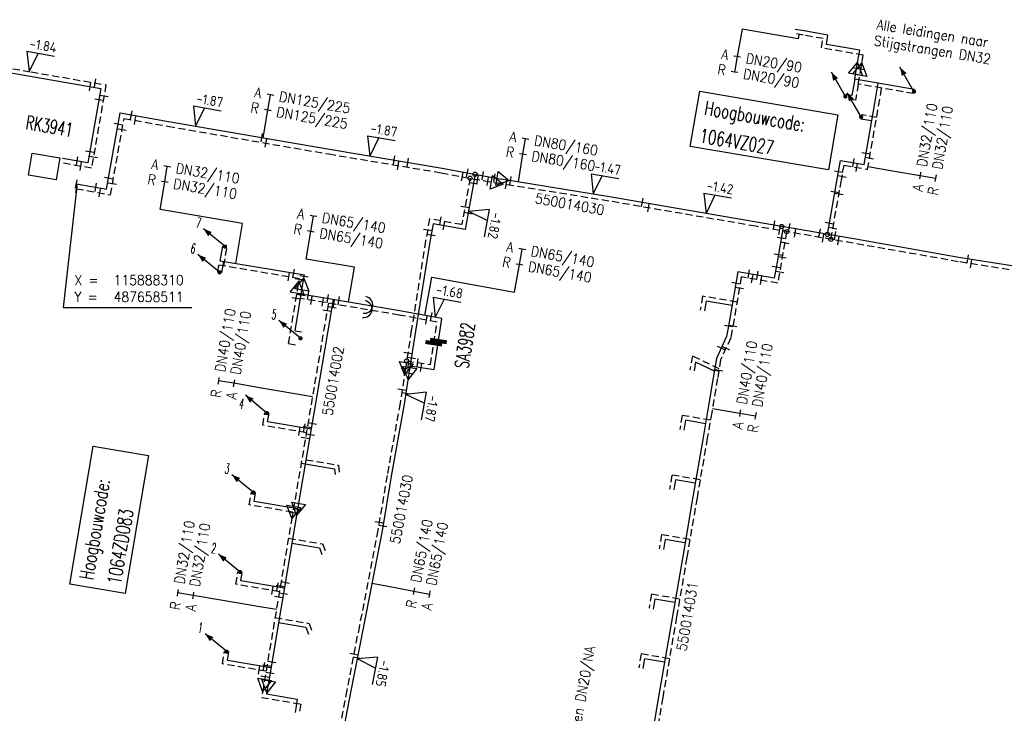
# Model space of a CAD drawing. Header units: millimetres. Extents: x 0 to 118212815, y 0 to 488348790.
# Tile 55 of 143: x 115883206 to 115971117, y 487611468 to 487673395. Entities that reach past the tile are written whole.
import ezdxf
from ezdxf.enums import TextEntityAlignment as Align

# ---------------------------------------------------------------- set-up
doc = ezdxf.new("R2010")
doc.units = ezdxf.units.MM
doc.header["$LTSCALE"] = 200
doc.linetypes.add('HIDDEN2', pattern=[4.7625, 3.175, -1.5875])
for name, color, linetype in [('WW-C-AFSLUITER', 7, 'Continuous'), ('WW-C-hoogbouw', 7, 'Continuous'), ('WW-C-KAST', 7, 'Continuous'), ('WW-C-mof', 7, 'Continuous'), ('WW-C-stijgstrang', 7, 'Continuous'), ('WW-C-tstuk', 7, 'Continuous'), ('WW-C-VERLOOP', 7, 'Continuous'), ('WW-C-zbocht', 7, 'Continuous'), ('WW-I-coord', 7, 'Continuous'), ('WW-I-diam', 7, 'Continuous'), ('WW-I-info', 7, 'Continuous'), ('WW-I-NAP', 7, 'Continuous'), ('WW-L-aanvoer', 3, 'Continuous'), ('WW-L-retour', 3, 'HIDDEN2')]:
    doc.layers.add(name, color=color, linetype=linetype)
doc.styles.add('DIN17', font='ROMANS.SHX', dxfattribs={"width": 0.9})
doc.styles.add('ISOCP', font='ISOCP.SHX')

# ---------------------------------------------------------------- blocks, each defined once
blk = doc.blocks.new('LR-mof')
at = {"color": 0, "linetype": 'ByBlock', "lineweight": -2}
blk.add_line((0, -0.75), (0, 0.75), dxfattribs=at)
blk = doc.blocks.new('LR-VERL')
at = {"color": 0, "linetype": 'ByBlock', "lineweight": -2}
blk.add_lwpolyline([(1.08, 0), (-1.08, -1.25), (-1.08, 1.25)], close=True, dxfattribs=at)
blk = doc.blocks.new('LR-tsb')
blk.add_circle((0, 0), 0.375)
blk = doc.blocks.new('rb_topo_xylr')
at = {"color": 0, "linetype": 'Continuous', "style": 'DIN17', "width": 0.9}
for s, p in [('X =', (0, 4)), ('Y =', (0, 1))]:
    blk.add_text(s, height=1.8, dxfattribs=at).set_placement(p)
at = {"color": 0, "style": 'DIN17', "width": 0.9}
for tag, p in [('X', (7, 4)), ('Y', (7, 1))]:
    blk.add_attdef(tag, p, '', height=1.8, dxfattribs=at)
blk = doc.blocks.new('LR-DIAB2')
at = {"color": 0, "linetype": 'Continuous', "lineweight": -3}
blk.add_line((0, 5), (0, 7.8), dxfattribs=at)
at = {"color": 0, "lineweight": -3}
blk.add_line((0, 0), (0, 5), dxfattribs=at)
for points in [[(0.61, 7.8), (0, 7.8), (-0.61, 7.8)], [(0.61, 5), (0, 5), (-0.61, 5)]]:
    blk.add_lwpolyline(points, dxfattribs=at)
at = {"color": 1, "lineweight": -3, "style": 'DIN17', "width": 0.9}
for tag, p in [('*1', (-1.61, 7.8)), ('*2', (-1.61, 5.02))]:
    blk.add_attdef(tag, text='', height=1.8, dxfattribs=at).set_placement(p, align=Align.MIDDLE_RIGHT)
for tag, p in [('*11', (1.61, 7.8)), ('*12', (1.61, 5))]:
    blk.add_attdef(tag, text='', height=1.8, dxfattribs=at).set_placement(p, align=Align.MIDDLE_LEFT)
blk = doc.blocks.new('LR-styg')
at = {"color": 0, "lineweight": -3}
blk.add_line((0, 0), (2.5, 4.33), dxfattribs=at)
at = {"color": 0, "lineweight": -3, "const_width": 0.375}
blk.add_lwpolyline([(-0.19, 0, 1), (0.19, 0, 1)], format="xyb", close=True, dxfattribs=at)
at = {"color": 0, "lineweight": -3}
blk.add_solid([(2.5, 4.33), (1.32, 3.28), (2.18, 2.78)], dxfattribs=at)
at = {"color": 7, "linetype": 'ByBlock', "lineweight": -2, "style": 'DIN17', "width": 0.5}
blk.add_attdef('*1', text='', height=1.8, dxfattribs=at).set_placement((0, -2.5), align=Align.MIDDLE)
blk = doc.blocks.new('LR-DIAO2')
at = {"color": 0, "lineweight": -3}
blk.add_line((0, 0), (0, -5), dxfattribs=at)
at = {"color": 0, "linetype": 'Continuous', "lineweight": -3}
blk.add_line((0, -5), (0, -7.8), dxfattribs=at)
at = {"color": 0, "lineweight": -3}
for points in [[(0.61, -5), (0, -5), (-0.61, -5)], [(0.61, -7.8), (0, -7.8), (-0.61, -7.8)]]:
    blk.add_lwpolyline(points, dxfattribs=at)
at = {"color": 1, "lineweight": -3, "style": 'DIN17', "width": 0.9}
for tag, p in [('*1', (-1.61, -5)), ('*2', (-1.61, -7.78))]:
    blk.add_attdef(tag, text='', height=1.8, dxfattribs=at).set_placement(p, align=Align.MIDDLE_RIGHT)
for tag, p in [('*11', (1.61, -5)), ('*12', (1.61, -7.8))]:
    blk.add_attdef(tag, text='', height=1.8, dxfattribs=at).set_placement(p, align=Align.MIDDLE_LEFT)
blk = doc.blocks.new('LR-hoogb')
at = {"color": 0, "linetype": 'ByBlock', "lineweight": -3}
blk.add_lwpolyline([(-12.5, 5), (12.5, 5), (12.5, -5), (-12.5, -5)], close=True, dxfattribs=at)
at = {"color": 7, "linetype": 'Continuous', "lineweight": -3, "style": 'DIN17', "width": 0.7}
blk.add_text('Hoogbouwcode:', height=2.5, dxfattribs=at).set_placement((-11.15, 1))
at = {"color": 0, "linetype": 'ByBlock', "lineweight": -3, "style": 'DIN17', "width": 0.7}
for tag, p in [('*1', (-11.15, -4)), ('*2', (-11.15, -9))]:
    blk.add_attdef(tag, p, '', height=2.5, dxfattribs=at)
blk = doc.blocks.new('LR-zbocht')
at = {"color": 0, "linetype": 'ByBlock', "lineweight": -2}
blk.add_arc((1.5, 0), 1.5, 90, 270, dxfattribs=at)
blk = doc.blocks.new('nap1')
at = {"color": 0, "linetype": 'Continuous', "lineweight": -3}
for p, q in [((-1, 3.5), (0, 0)), ((-1, 3.5), (4, 3.5)), ((1, 3.5), (0, 0))]:
    blk.add_line(p, q, dxfattribs=at)
at = {"color": 0, "linetype": 'Continuous', "lineweight": -3, "style": 'ISOCP'}
for tag, p in [('*1', (1.7, 5)), ('*2', (4, 1.5))]:
    blk.add_attdef(tag, text='', height=1.8, dxfattribs=at).set_placement(p, align=Align.MIDDLE)
blk = doc.blocks.new('LR-AFS')
at = {"color": 0, "lineweight": -3, "const_width": 0.7}
blk.add_lwpolyline([(0, -1.5), (0, 1.5)], dxfattribs=at)
at = {"color": 7, "linetype": 'ByBlock', "lineweight": -2, "style": 'DIN17', "width": 0.9}
blk.add_attdef('*1', text='', height=2.5, dxfattribs=at).set_placement((0, 5), align=Align.MIDDLE)
at = {"color": 0, "linetype": 'ByBlock', "lineweight": -2, "style": 'DIN17', "width": 0.3, "flags": 1}
for tag, p in [('*2', (2.5, 1.5)), ('OCODE', (-7.5, -2.5)), ('NCODE', (-2.5, -2.5)), ('BC', (2.5, -2.5)), ('RK', (7.5, -2.5)), ('ST', (-7.5, -5)), ('VCODE', (-2.5, -5)), ('NIVO', (2.5, -5)), ('IMM', (7.5, -5)), ('FABR', (-7.5, -7.5)), ('TYPE', (-2.5, -7.5)), ('OPBOUW', (2.5, -7.5)), ('BEDIEN', (7.5, -7.5)), ('VERTR', (-7.5, -10)), ('OPBLEN', (-2.5, -10)), ('HULPST', (2.5, -10)), ('VERLSP', (7.5, -10)), ('DEKM', (-7.5, -12.5)), ('PDATUM', (-2.5, -12.5)), ('OPM', (2.5, -12.5)), ('BORD', (7.5, -12.5)), ('BORDL', (-7.5, -15)), ('BORDX', (-2.5, -15)), ('BORDY', (2.5, -15)), ('BORDZ', (7.5, -15))]:
    blk.add_attdef(tag, text='', height=1.8, dxfattribs=at).set_placement(p, align=Align.MIDDLE)
blk = doc.blocks.new('LR-kast')
at = {"color": 0, "linetype": 'ByBlock', "lineweight": -3}
blk.add_lwpolyline([(-2.5, 2), (2.5, 2), (2.5, -2), (-2.5, -2)], close=True, dxfattribs=at)
at = {"color": 7, "linetype": 'ByBlock', "lineweight": -3, "style": 'DIN17', "width": 0.7}
for tag, p in [('*1', (0, 5)), ('*2', (0, -5))]:
    blk.add_attdef(tag, text='', height=2.5, dxfattribs=at).set_placement(p, align=Align.MIDDLE)
at = {"color": 0, "linetype": 'ByBlock', "lineweight": -2, "style": 'DIN17', "width": 0.3, "flags": 1}
for tag, p in [('OCODE', (5, 1.25)), ('NCODE', (10, 1.25)), ('BC', (15, 1.25)), ('RK', (20, 1.25)), ('ST', (5, -1.25)), ('VCODE', (10, -1.25)), ('NIVO', (15, -1.25)), ('IMM', (20, -1.25))]:
    blk.add_attdef(tag, text='', height=1.8, dxfattribs=at).set_placement(p, align=Align.MIDDLE)
blk = doc.blocks.new('LR-hyp')
at = {"color": 7, "linetype": 'ByBlock', "lineweight": -3, "style": 'DIN17', "width": 0.9}
blk.add_attdef('*1', text='', height=1.8, dxfattribs=at).set_placement((0, 0), align=Align.MIDDLE)
at = {"color": 7, "linetype": 'ByBlock', "lineweight": -2, "style": 'DIN17', "width": 0.9, "flags": 1}
blk.add_attdef('*2', text='', height=1.8, dxfattribs=at).set_placement((0, -5), align=Align.MIDDLE)

msp = doc.modelspace()

# ---------------------------------------------------------------- linework, layer by layer
at = {"layer": 'WW-I-coord', "color": 1}
msp.add_lwpolyline([(115888311, 487658512), (115887095, 487647695), (115898575, 487647695)], dxfattribs=at)
at = {"layer": 'WW-I-diam'}
for p, q in [((115952708, 487671699), (115947702, 487672563)), ((115952773, 487672080), (115952708, 487671699)), ((115958957, 487660286), (115961132, 487659911)), ((115903106, 487655198), (115895738, 487656441)), ((115902501, 487651616), (115903106, 487655198)), ((115913089, 487651291), (115908779, 487652018)), ((115912563, 487648171), (115913089, 487651291)), ((115919372, 487646992), (115919996, 487650411)), ((115919996, 487650411), (115927383, 487649064)), ((115909345, 487639737), (115904791, 487640510)), ((115914657, 487623087), (115915952, 487622838)), ((115904823, 487620958), (115901152, 487621577)), ((115906128, 487620738), (115904823, 487620958))]:
    msp.add_line(p, q, dxfattribs=at)
at = {"layer": 'WW-L-aanvoer'}
for p, q in [((115953239, 487672386), (115952437, 487672524)), ((115955372, 487672019), (115953239, 487672386)), ((115866565, 487671394), (115884156, 487668343)), ((115955228, 487671182), (115955372, 487672019)), ((115958210, 487670668), (115955228, 487671182)), ((115958045, 487669715), (115958210, 487670668)), ((115957928, 487669035), (115958045, 487669715)), ((115957765, 487668089), (115957928, 487669035)), ((115884156, 487668343), (115890445, 487667252)), ((115957765, 487668089), (115957514, 487666634)), ((115963086, 487667171), (115957765, 487668089)), ((115959514, 487665749), (115959855, 487667729)), ((115890445, 487667252), (115889292, 487660602)), ((115957514, 487666634), (115956960, 487666730)), ((115890967, 487658253), (115892186, 487665071)), ((115892186, 487665071), (115896506, 487664299)), ((115958603, 487660471), (115959514, 487665749)), ((115896506, 487664299), (115910875, 487661823)), ((115959274, 487664359), (115958306, 487664526)), ((115910875, 487661823), (115920925, 487660144)), ((115889292, 487660602), (115887038, 487660993)), ((115956176, 487658982), (115956496, 487660834)), ((115956496, 487660834), (115958603, 487660471)), ((115920925, 487660144), (115926221, 487659155)), ((115923864, 487659595), (115922990, 487654660)), ((115926365, 487659131), (115926221, 487659155)), ((115935870, 487657579), (115926365, 487659131)), ((115956076, 487658472), (115956167, 487658984)), ((115956167, 487658984), (115956176, 487658982)), ((115888267, 487658735), (115890967, 487658253)), ((115955324, 487654225), (115956076, 487658472)), ((115948986, 487655328), (115935870, 487657579)), ((115920110, 487655170), (115919827, 487653575)), ((115922990, 487654660), (115920110, 487655170)), ((115957679, 487653815), (115948986, 487655328)), ((115951368, 487654913), (115950826, 487651758)), ((115967068, 487652165), (115957679, 487653815)), ((115901119, 487651849), (115901350, 487653171)), ((115919827, 487653575), (115918547, 487645577)), ((115908623, 487650583), (115901119, 487651849)), ((115980072, 487650104), (115967068, 487652165)), ((115901395, 487651802), (115901227, 487650811)), ((115950826, 487651758), (115950576, 487650310)), ((115908488, 487649780), (115908581, 487650334)), ((115908581, 487650334), (115908623, 487650583)), ((115947320, 487650871), (115946612, 487646714)), ((115950576, 487650310), (115947320, 487650871)), ((115907787, 487645623), (115908488, 487649780)), ((115917155, 487647397), (115907970, 487648946)), ((115911202, 487648401), (115908024, 487629685)), ((115944489, 487648270), (115944338, 487647389)), ((115946810, 487647872), (115944489, 487648270)), ((115920909, 487646712), (115917155, 487647397)), ((115920598, 487644708), (115920909, 487646712)), ((115946612, 487646714), (115946444, 487645737)), ((115946444, 487645737), (115946323, 487645098)), ((115907787, 487645623), (115908372, 487645524)), ((115918547, 487645577), (115917963, 487641803)), ((115946323, 487645098), (115945419, 487643137)), ((115920202, 487642164), (115920598, 487644708)), ((115945419, 487643137), (115945136, 487641425)), ((115918070, 487642495), (115920202, 487642164)), ((115943556, 487642812), (115943424, 487642059)), ((115945232, 487642006), (115943556, 487642812)), ((115917963, 487641803), (115917539, 487639081)), ((115945136, 487641425), (115944617, 487638401)), ((115917539, 487639081), (115916385, 487632629)), ((115905341, 487637491), (115905467, 487638241)), ((115944617, 487638401), (115944225, 487636102)), ((115909238, 487636834), (115905341, 487637491)), ((115942664, 487637627), (115942512, 487636743)), ((115944433, 487637323), (115942664, 487637627)), ((115944225, 487636102), (115943307, 487630781)), ((115908337, 487633801), (115911319, 487633297)), ((115911319, 487633297), (115911381, 487632789)), ((115916385, 487632629), (115915556, 487627752)), ((115941749, 487632304), (115941598, 487631422)), ((115943517, 487632001), (115941749, 487632304)), ((115904144, 487630389), (115904271, 487631143)), ((115943307, 487630781), (115942400, 487625458)), ((115908032, 487629733), (115904144, 487630389)), ((115908024, 487629685), (115907898, 487628943)), ((115907898, 487628943), (115905350, 487613843)), ((115915556, 487627752), (115913908, 487619204)), ((115907514, 487626667), (115909972, 487626252)), ((115940833, 487626981), (115940682, 487626100)), ((115942607, 487626677), (115940833, 487626981)), ((115909972, 487626252), (115910194, 487625648)), ((115942400, 487625458), (115941480, 487620137)), ((115902944, 487623294), (115903071, 487624048)), ((115906834, 487622638), (115902944, 487623294)), ((115939921, 487621657), (115939770, 487620779)), ((115941690, 487621353), (115939921, 487621657)), ((115906317, 487619571), (115908766, 487619158)), ((115941480, 487620137), (115940246, 487612936)), ((115908766, 487619158), (115908998, 487618546)), ((115913908, 487619204), (115912783, 487613466)), ((115901750, 487616191), (115901876, 487616943)), ((115905636, 487615535), (115901750, 487616191)), ((115939006, 487616331), (115938855, 487615455)), ((115940776, 487616027), (115939006, 487616331)), ((115905336, 487613761), (115905242, 487613200)), ((115905242, 487613200), (115907989, 487612736)), ((115905350, 487613843), (115905336, 487613761)), ((115912783, 487613466), (115911482, 487606754)), ((115907989, 487612736), (115907788, 487611546)), ((115940246, 487612936), (115939821, 487610481))]:
    msp.add_line(p, q, dxfattribs=at)
at = {"layer": 'WW-L-retour'}
for p, q in [((115953175, 487672011), (115952372, 487672150)), ((115866634, 487671788), (115884224, 487668737)), ((115954933, 487671709), (115953175, 487672011)), ((115954789, 487670872), (115954933, 487671709)), ((115958520, 487670229), (115954789, 487670872)), ((115958304, 487668975), (115958420, 487669650)), ((115958420, 487669650), (115958520, 487670229)), ((115884224, 487668737), (115890908, 487667578)), ((115958075, 487667650), (115958304, 487668975)), ((115890908, 487667578), (115889618, 487660139)), ((115958075, 487667650), (115957824, 487666195)), ((115963021, 487666797), (115958075, 487667650)), ((115959888, 487665685), (115960165, 487667290)), ((115957824, 487666195), (115956895, 487666355)), ((115958913, 487660032), (115959888, 487665685)), ((115891311, 487657759), (115892530, 487664578)), ((115892530, 487664578), (115896433, 487663880)), ((115959713, 487664669), (115958371, 487664900)), ((115896433, 487663880), (115910804, 487661404)), ((115910804, 487661404), (115920851, 487659725)), ((115889618, 487660139), (115886970, 487660599)), ((115956550, 487658912), (115956806, 487660395)), ((115956806, 487660395), (115958913, 487660032)), ((115920851, 487659725), (115925754, 487658810)), ((115923417, 487659246), (115922682, 487655100)), ((115956460, 487658407), (115956550, 487658912)), ((115888273, 487658302), (115891311, 487657759)), ((115925853, 487658794), (115925754, 487658810)), ((115935805, 487657204), (115925853, 487658794)), ((115955632, 487653785), (115956460, 487658407)), ((115948922, 487654953), (115935805, 487657204)), ((115919802, 487655610), (115919453, 487653639)), ((115922682, 487655100), (115919802, 487655610)), ((115957614, 487653440), (115948922, 487654953)), ((115951678, 487654474), (115951201, 487651695)), ((115919453, 487653639), (115918172, 487645636)), ((115901429, 487651411), (115901725, 487653105)), ((115967005, 487651790), (115957614, 487653440)), ((115900957, 487651491), (115900853, 487650874)), ((115908185, 487650271), (115900957, 487651491)), ((115951201, 487651695), (115950886, 487649871)), ((115980013, 487649728), (115967005, 487651790)), ((115908052, 487649482), (115908181, 487650243)), ((115908181, 487650243), (115908185, 487650271)), ((115947631, 487650432), (115946987, 487646650)), ((115950886, 487649871), (115947631, 487650432)), ((115907207, 487644471), (115908052, 487649482)), ((115917091, 487647022), (115908282, 487648508)), ((115944178, 487648708), (115943963, 487647453)), ((115947248, 487648183), (115944178, 487648708)), ((115910764, 487648090), (115907591, 487629402)), ((115920476, 487646404), (115917091, 487647022)), ((115946987, 487646650), (115946818, 487645669)), ((115920181, 487644503), (115920476, 487646404)), ((115918172, 487645636), (115917646, 487642237)), ((115946688, 487644982), (115945785, 487643025)), ((115946818, 487645669), (115946688, 487644982)), ((115907207, 487644471), (115908166, 487644309)), ((115919885, 487642597), (115920181, 487644503)), ((115943269, 487643371), (115943049, 487642125)), ((115945653, 487642225), (115943269, 487643371)), ((115917646, 487642237), (115917164, 487639144)), ((115917753, 487642928), (115919885, 487642597)), ((115945785, 487643025), (115945511, 487641362)), ((115945511, 487641362), (115944992, 487638337)), ((115917164, 487639144), (115916011, 487632695)), ((115904903, 487637180), (115905093, 487638305)), ((115942354, 487638066), (115942138, 487636807)), ((115944872, 487637634), (115942354, 487638066)), ((115944992, 487638337), (115944600, 487636038)), ((115908800, 487636522), (115904903, 487637180)), ((115944600, 487636038), (115943681, 487630717)), ((115908776, 487634112), (115911662, 487633625)), ((115911662, 487633625), (115911759, 487632836)), ((115916011, 487632695), (115915182, 487627819)), ((115941439, 487632743), (115941223, 487631486)), ((115943956, 487632311), (115941439, 487632743)), ((115903706, 487630078), (115903896, 487631206)), ((115907594, 487629422), (115903706, 487630078)), ((115943681, 487630717), (115942774, 487625394)), ((115907523, 487629006), (115904984, 487613958)), ((115907591, 487629402), (115907523, 487629006)), ((115915182, 487627819), (115913535, 487619277)), ((115940522, 487627420), (115940307, 487626165)), ((115943046, 487626987), (115940522, 487627420)), ((115907203, 487627105), (115910252, 487626590)), ((115910252, 487626590), (115910551, 487625779)), ((115942774, 487625394), (115941854, 487620072)), ((115902506, 487622983), (115902697, 487624112)), ((115906396, 487622327), (115902506, 487622983)), ((115939611, 487622096), (115939396, 487620843)), ((115942129, 487621663), (115939611, 487622096)), ((115906005, 487620009), (115909044, 487619496)), ((115909044, 487619496), (115909353, 487618681)), ((115941854, 487620072), (115940621, 487612872)), ((115913535, 487619277), (115912410, 487613539)), ((115901312, 487615879), (115901502, 487617006)), ((115938695, 487616770), (115938481, 487615519)), ((115941215, 487616338), (115938695, 487616770)), ((115905198, 487615224), (115901312, 487615879)), ((115904962, 487613825), (115904804, 487612888)), ((115904984, 487613958), (115904962, 487613825)), ((115912410, 487613539), (115911108, 487606824)), ((115904804, 487612888), (115908300, 487612298)), ((115908300, 487612298), (115908162, 487611482)), ((115940621, 487612872), (115940194, 487610411))]:
    msp.add_line(p, q, dxfattribs=at)

# ---------------------------------------------------------------- block references
at = {"layer": 'WW-C-AFSLUITER', "linetype": 'Continuous'}
ref = msp.add_blockref('LR-AFS', (115920598, 487644708), dxfattribs=dict(at, xscale=500.0000000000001, yscale=500.0000000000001, zscale=500.0000000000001, rotation=81.17459999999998))
ref.add_attrib('*1', 'SA3982', dxfattribs={"layer": '0', "color": 7, "linetype": 'ByBlock', "lineweight": -2, "height": 1250, "rotation": 81.1746, "style": 'DIN17', "width": 0.65}).set_placement((115922955, 487644316), align=Align.MIDDLE)
at = {"layer": 'WW-C-AFSLUITER', "linetype": 'Continuous', "xscale": 500.0000000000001, "yscale": 500.0000000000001, "zscale": 500.0000000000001, "rotation": 81.17459999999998}
msp.add_blockref('LR-AFS', (115920181, 487644503), dxfattribs=at)
at = {"layer": 'WW-C-hoogbouw', "linetype": 'Continuous'}
ref = msp.add_blockref('LR-hoogb', (115949664, 487663495), dxfattribs=dict(at, xscale=499.9999999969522, yscale=499.9999999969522, zscale=499.9999999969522, rotation=350.3359200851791))
ref.add_attrib('*1', '1064VZ027', (115943834, 487662459), dxfattribs={"layer": '0', "color": 7, "linetype": 'ByBlock', "lineweight": -3, "height": 1250, "rotation": 350.33592, "style": 'DIN17', "width": 0.7})
ref = msp.add_blockref('LR-hoogb', (115891188, 487628739), dxfattribs=dict(at, xscale=499.9999999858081, yscale=500.0000000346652, zscale=500, rotation=80.42261753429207))
ref.add_attrib('*1', '1064ZD083', (115892233, 487622910), dxfattribs={"layer": '0', "color": 7, "linetype": 'ByBlock', "lineweight": -3, "height": 1250, "rotation": 80.42262, "style": 'DIN17', "width": 0.7})
at = {"layer": 'WW-C-KAST', "linetype": 'Continuous'}
ref = msp.add_blockref('LR-kast', (115885396, 487660280), dxfattribs=dict(at, xscale=499.9999999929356, yscale=499.9999999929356, zscale=499.9999999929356, rotation=350.244344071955))
ref.add_attrib('*1', 'RK3941', dxfattribs={"layer": '0', "color": 7, "linetype": 'ByBlock', "lineweight": -3, "height": 1250, "rotation": 350.24434, "style": 'DIN17', "width": 0.65}).set_placement((115885863, 487663889), align=Align.MIDDLE)
at = {"layer": 'WW-C-mof'}
for p, xscale, yscale, zscale, rotation in [((115957928, 487669035), 500, 500, 500, 80.2153), ((115958304, 487668975), 500, 500, 500, 80.2153), ((115889460, 487667423), 500.0000000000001, 500.0000000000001, 500.0000000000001, 170.1593646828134), ((115889923, 487667749), 500, 500, 500, 170.1593646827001), ((115890274, 487666267), 499.9999999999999, 499.9999999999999, 499.9999999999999, 260.159364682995), ((115890737, 487666592), 500, 500, 500, 260.1593646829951), ((115893170, 487664895), 500.0000000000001, 500.0000000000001, 500.0000000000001, 349.8650033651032), ((115892010, 487664087), 500.0000000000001, 500.0000000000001, 500.0000000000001, 259.8650033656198), ((115893514, 487664402), 500, 500, 500, 349.8650033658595), ((115892354, 487663593), 500.0000000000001, 500.0000000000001, 500.0000000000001, 259.8650033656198), ((115889463, 487661587), 499.9999999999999, 499.9999999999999, 499.9999999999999, 80.15936468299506), ((115958773, 487661456), 500, 500, 500, 80.21527740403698), ((115888307, 487660773), 500, 500, 500, 170.1593646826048), ((115888632, 487660310), 499.9999999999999, 499.9999999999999, 499.9999999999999, 170.1593646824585), ((115889788, 487661125), 499.9999999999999, 499.9999999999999, 499.9999999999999, 80.15936468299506), ((115957618, 487660641), 500, 500, 500, 170.2152774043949), ((115959083, 487661017), 499.9999999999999, 499.9999999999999, 499.9999999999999, 80.21527740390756), ((115923176, 487659723), 499.9999999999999, 499.9999999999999, 499.9999999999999, 349.4235091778), ((115924552, 487659466), 499.9999999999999, 499.9999999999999, 499.9999999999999, 349.4235091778), ((115956326, 487659849), 500, 500, 500, 260.2152774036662), ((115957928, 487660202), 500, 500, 500, 170.2152774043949), ((115891143, 487659237), 500.0000000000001, 500.0000000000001, 500.0000000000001, 79.86500336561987), ((115922729, 487659375), 499.9999999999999, 499.9999999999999, 499.9999999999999, 349.4235091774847), ((115924105, 487659118), 499.9999999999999, 499.9999999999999, 499.9999999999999, 349.4235091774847), ((115956636, 487659410), 500.0000000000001, 500.0000000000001, 500.0000000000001, 260.2147487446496), ((115889983, 487658429), 500.0000000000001, 500.0000000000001, 500.0000000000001, 169.8650033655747), ((115890326, 487657935), 500, 500, 500, 169.8650033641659), ((115891487, 487658744), 500.0000000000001, 500.0000000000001, 500.0000000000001, 79.86500336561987), ((115923723, 487658794), 500, 500, 500, 259.9577838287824), ((115920786, 487655436), 500.0000000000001, 500.0000000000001, 500.0000000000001, 349.9577838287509), ((115921094, 487654995), 500.0000000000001, 500.0000000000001, 500.0000000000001, 349.9577838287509), ((115950563, 487655053), 499.9999999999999, 499.9999999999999, 499.9999999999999, 350.124918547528), ((115919627, 487654625), 499.9999999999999, 499.9999999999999, 499.9999999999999, 259.9577838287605), ((115951062, 487654581), 500.0000000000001, 500.0000000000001, 500.0000000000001, 350.1249185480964), ((115951922, 487654817), 499.9999999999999, 499.9999999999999, 499.9999999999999, 350.124918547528), ((115952441, 487654341), 500.0000000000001, 500.0000000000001, 500.0000000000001, 350.1249185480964), ((115954635, 487654345), 499.9999999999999, 499.9999999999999, 499.9999999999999, 350.124918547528), ((115955499, 487655209), 500.0000000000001, 500.0000000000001, 500.0000000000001, 79.96184321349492), ((115955808, 487654770), 500, 500, 500, 79.84468330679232), ((115956014, 487654105), 499.9999999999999, 499.9999999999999, 499.9999999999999, 350.124918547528), ((115919935, 487654185), 500.0000000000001, 500.0000000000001, 500.0000000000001, 259.9577838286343), ((115951199, 487653928), 500.0000000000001, 500.0000000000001, 500.0000000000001, 260.2572100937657), ((115954942, 487653905), 500.0000000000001, 500.0000000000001, 500.0000000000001, 350.1249185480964), ((115956321, 487653665), 500.0000000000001, 500.0000000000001, 500.0000000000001, 350.1249185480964), ((115951509, 487653488), 500, 500, 500, 260.2572100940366), ((115907637, 487650749), 499.9999999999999, 499.9999999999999, 499.9999999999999, 170.4226175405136), ((115948306, 487650701), 500.0000000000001, 500.0000000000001, 500.0000000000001, 350.2152785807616), ((115950746, 487651295), 500, 500, 500, 80.21817294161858), ((115907199, 487650437), 499.9999999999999, 499.9999999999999, 499.9999999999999, 170.4226175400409), ((115908173, 487650200), 500, 500, 500, 80.4226), ((115908602, 487650458), 500, 500, 500, 80.4226), ((115948617, 487650262), 500.0000000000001, 500.0000000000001, 500.0000000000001, 350.2152785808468), ((115951056, 487650856), 500, 500, 500, 80.21759191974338), ((115947152, 487649885), 500, 500, 500, 260.3326573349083), ((115947463, 487649446), 499.9999999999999, 499.9999999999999, 499.9999999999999, 260.3326573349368), ((115907886, 487648496), 500, 500, 500, 80.4226), ((115908322, 487648794), 500, 500, 500, 80.4226), ((115908957, 487648780), 500, 500, 500, 350.4226175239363), ((115909268, 487648342), 499.9999999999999, 499.9999999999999, 499.9999999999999, 350.4224952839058), ((115910271, 487648173), 500.0000000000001, 500.0000000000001, 500.0000000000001, 350.4224952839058), ((115910709, 487648484), 500.0000000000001, 500.0000000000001, 500.0000000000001, 350.4226175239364), ((115911257, 487648006), 500.0000000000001, 500.0000000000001, 500.0000000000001, 350.4224952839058), ((115911695, 487648318), 500.0000000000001, 500.0000000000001, 500.0000000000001, 350.4226175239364), ((115910652, 487647429), 500, 500, 500, 260.3629402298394), ((115911090, 487647740), 500.0000000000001, 500.0000000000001, 500.0000000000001, 260.3633154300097), ((115919493, 487646584), 500.0000000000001, 500.0000000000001, 500.0000000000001, 169.65835303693), ((115919925, 487646891), 500.0000000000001, 500.0000000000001, 500.0000000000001, 169.6583530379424), ((115917860, 487643620), 500, 500, 500, 81.20359020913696), ((115918177, 487643186), 500.0000000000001, 500.0000000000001, 500.0000000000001, 81.20071429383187), ((115918741, 487642775), 500.0000000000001, 500.0000000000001, 500.0000000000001, 351.1746295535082), ((115917646, 487642237), 500, 500, 500, 81.20359020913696), ((115919058, 487642341), 500, 500, 500, 351.1746295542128), ((115917963, 487641803), 500.0000000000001, 500.0000000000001, 500.0000000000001, 81.20071429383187), ((115908154, 487636631), 500.0000000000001, 500.0000000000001, 500.0000000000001, 170.4225299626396), ((115908883, 487637015), 500, 500, 500, 80.36294022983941), ((115908592, 487636943), 499.9999999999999, 499.9999999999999, 499.9999999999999, 170.4225299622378), ((115909322, 487637327), 500.0000000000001, 500.0000000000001, 500.0000000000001, 80.36331543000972), ((115908716, 487636030), 500, 500, 500, 80.36294022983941), ((115909154, 487636341), 500.0000000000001, 500.0000000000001, 500.0000000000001, 80.36331543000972), ((115907592, 487629402), 500.0000000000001, 500.0000000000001, 500.0000000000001, 260.3629), ((115908024, 487629685), 500, 500, 500, 260.3633), ((115906479, 487622820), 500, 500, 500, 80.42261753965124), ((115906188, 487622747), 500.0000000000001, 500.0000000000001, 500.0000000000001, 170.4225299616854), ((115906917, 487623131), 500, 500, 500, 80.42261753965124), ((115905750, 487622436), 499.9999999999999, 499.9999999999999, 499.9999999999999, 170.4225299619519), ((115906751, 487622145), 500, 500, 500, 80.42261753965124), ((115906313, 487621834), 500, 500, 500, 80.42261753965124), ((115904990, 487615644), 500.0000000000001, 500.0000000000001, 500.0000000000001, 170.4225299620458), ((115905719, 487616028), 500, 500, 500, 80.42261753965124), ((115904552, 487615333), 500, 500, 500, 170.4225299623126), ((115905281, 487615717), 500, 500, 500, 80.42261753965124), ((115905553, 487615042), 500, 500, 500, 80.42261753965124), ((115905115, 487614731), 500, 500, 500, 80.42261753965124)]:
    msp.add_blockref('LR-mof', p, dxfattribs=dict(at, xscale=xscale, yscale=yscale, zscale=zscale, rotation=rotation))
at = {"layer": 'WW-C-mof', "linetype": 'Continuous'}
for p, xscale, yscale, zscale, rotation in [((115904820, 487662866), 500, 500, 500, 350.2244), ((115905198, 487662370), 500, 500, 500, 350.2244), ((115916647, 487660859), 500, 500, 500, 350.5133), ((115917004, 487660368), 500, 500, 500, 350.5133), ((115917865, 487660655), 500, 500, 500, 350.5133), ((115888267, 487658735), 500, 500, 500, 349.865), ((115925008, 487658949), 500, 500, 500, 349.4235), ((115925597, 487659271), 500, 500, 500, 349.4235), ((115926641, 487658668), 500, 500, 500, 350.9248), ((115927022, 487659024), 499.9999999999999, 499.9999999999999, 499.9999999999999, 350.7225), ((115888273, 487658302), 500, 500, 500, 349.865), ((115955991, 487657993), 499.9999999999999, 499.9999999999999, 499.9999999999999, 79.9618), ((115938798, 487657076), 500, 500, 500, 350.2631), ((115956353, 487657813), 500, 500, 500, 79.8447), ((115922957, 487656649), 500.0000000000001, 500.0000000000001, 500.0000000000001, 79.9578), ((115939341, 487656598), 500, 500, 500, 350.2631), ((115923247, 487656107), 500.0000000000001, 500.0000000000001, 500.0000000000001, 79.9578), ((115950935, 487652391), 499.9999999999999, 499.9999999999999, 499.9999999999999, 80.25720000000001), ((115951281, 487652160), 499.9999999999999, 499.9999999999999, 499.9999999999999, 80.25720000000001), ((115967850, 487652041), 499.9999999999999, 499.9999999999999, 499.9999999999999, 350.9923), ((115968147, 487651609), 499.9999999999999, 499.9999999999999, 499.9999999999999, 350.9923), ((115949090, 487650566), 500, 500, 500, 350.2153), ((115949407, 487650126), 500, 500, 500, 350.2153), ((115946494, 487646030), 500, 500, 500, 80.2153), ((115946881, 487646036), 500, 500, 500, 80.2153), ((115945849, 487644070), 500, 500, 500, 65.2346), ((115946261, 487644055), 500, 500, 500, 65.2346), ((115945244, 487642080), 499.9999999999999, 499.9999999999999, 499.9999999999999, 80.6231), ((115945630, 487642086), 499.9999999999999, 499.9999999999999, 499.9999999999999, 80.6231), ((115917351, 487640342), 500, 500, 500, 81.1375), ((115917683, 487640008), 500, 500, 500, 81.1314), ((115915299, 487628507), 500, 500, 500, 80.3512), ((115915627, 487628167), 500, 500, 500, 80.3512), ((115913036, 487616729), 500, 500, 500, 78.9075), ((115913357, 487616395), 500, 500, 500, 78.9075)]:
    msp.add_blockref('LR-mof', p, dxfattribs=dict(at, xscale=xscale, yscale=yscale, zscale=zscale, rotation=rotation))
at = {"layer": 'WW-C-stijgstrang', "linetype": 'Continuous', "rotation": 59.99999999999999}
for p, xscale, yscale, zscale in [((115956927, 487666542), 499.9999999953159, 499.9999999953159, 499.9999999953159), ((115963054, 487666984), 500.0000000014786, 499.9999999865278, 500.0000000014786), ((115958338, 487664713), 500.0000000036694, 500.0000000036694, 500.0000000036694)]:
    msp.add_blockref('LR-styg', p, dxfattribs=dict(at, xscale=xscale, yscale=yscale, zscale=zscale))
at = {"layer": 'WW-C-stijgstrang', "linetype": 'Continuous'}
ref = msp.add_blockref('LR-styg', (115901542, 487653134), dxfattribs=dict(at, xscale=499.9999999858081, yscale=500.0000000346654, zscale=500, rotation=80.42261753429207))
ref.add_attrib('*1', '7', dxfattribs={"layer": '0', "color": 7, "linetype": 'ByBlock', "lineweight": -2, "height": 900, "rotation": 350.42262, "style": 'DIN17', "width": 0.5}).set_placement((115899196, 487655263), align=Align.MIDDLE)
ref = msp.add_blockref('LR-styg', (115901044, 487650839), dxfattribs=dict(at, xscale=499.9999999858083, yscale=500.0000000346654, zscale=500, rotation=80.42261753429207))
ref.add_attrib('*1', '6', dxfattribs={"layer": '0', "color": 7, "linetype": 'ByBlock', "lineweight": -2, "height": 900, "rotation": 350.42262, "style": 'DIN17', "width": 0.5}).set_placement((115898699, 487652967), align=Align.MIDDLE)
ref = msp.add_blockref('LR-styg', (115908276, 487644948), dxfattribs=dict(at, xscale=499.9999999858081, yscale=500.0000000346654, zscale=500, rotation=80.42261753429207))
ref.add_attrib('*1', '5', dxfattribs={"layer": '0', "color": 7, "linetype": 'ByBlock', "lineweight": -2, "height": 900, "rotation": 350.42262, "style": 'DIN17', "width": 0.5}).set_placement((115905930, 487647077), align=Align.MIDDLE)
ref = msp.add_blockref('LR-styg', (115905280, 487638273), dxfattribs=dict(at, xscale=499.9999999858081, yscale=500.0000000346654, zscale=500, rotation=80.42261753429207))
ref.add_attrib('*1', '4', dxfattribs={"layer": '0', "color": 7, "linetype": 'ByBlock', "lineweight": -2, "height": 900, "rotation": 350.42262, "style": 'DIN17', "width": 0.5}).set_placement((115903017, 487639115), align=Align.MIDDLE)
ref = msp.add_blockref('LR-styg', (115904084, 487631175), dxfattribs=dict(at, xscale=499.9999999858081, yscale=500.0000000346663, zscale=500, rotation=80.42261753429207))
ref.add_attrib('*1', '3', dxfattribs={"layer": '0', "color": 7, "linetype": 'ByBlock', "lineweight": -2, "height": 900, "rotation": 350.42262, "style": 'DIN17', "width": 0.5}).set_placement((115901738, 487633304), align=Align.MIDDLE)
ref = msp.add_blockref('LR-styg', (115902884, 487624080), dxfattribs=dict(at, xscale=499.9999999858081, yscale=500.0000000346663, zscale=500, rotation=80.42261753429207))
ref.add_attrib('*1', '2', dxfattribs={"layer": '0', "color": 7, "linetype": 'ByBlock', "lineweight": -2, "height": 900, "rotation": 350.42262, "style": 'DIN17', "width": 0.5}).set_placement((115900538, 487626209), align=Align.MIDDLE)
ref = msp.add_blockref('LR-styg', (115901689, 487616974), dxfattribs=dict(at, xscale=499.9999999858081, yscale=500.0000000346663, zscale=500, rotation=80.42261753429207))
ref.add_attrib('*1', '1', dxfattribs={"layer": '0', "color": 7, "linetype": 'ByBlock', "lineweight": -2, "height": 900, "rotation": 350.42262, "style": 'DIN17', "width": 0.5}).set_placement((115899344, 487619103), align=Align.MIDDLE)
at = {"layer": 'WW-C-tstuk', "linetype": 'Continuous'}
for p, xscale, yscale, zscale, rotation in [((115923864, 487659595), 500.0000000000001, 500.0000000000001, 500.0000000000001, 259.9578), ((115923417, 487659246), 500.0000000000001, 500.0000000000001, 500.0000000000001, 259.9578), ((115951252, 487654930), 500.0000000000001, 500.0000000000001, 500.0000000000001, 350.1249), ((115951678, 487654474), 500, 500, 500, 260.2572), ((115955324, 487654225), 499.9999999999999, 499.9999999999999, 499.9999999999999, 79.9618), ((115955632, 487653785), 500, 500, 500, 79.8447), ((115917753, 487642928), 500, 500, 500, 351.1746000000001), ((115918070, 487642495), 500, 500, 500, 351.1746000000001)]:
    msp.add_blockref('LR-tsb', p, dxfattribs=dict(at, xscale=xscale, yscale=yscale, zscale=zscale, rotation=rotation))
at = {"layer": 'WW-C-VERLOOP', "linetype": 'Continuous'}
for p, xscale, yscale, zscale, rotation in [((115957928, 487669035), 500, 500, 500, 80.2153), ((115958304, 487668975), 500, 500, 500, 80.2153), ((115926365, 487659131), 500.0000000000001, 500.0000000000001, 500.0000000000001, 350.7225), ((115925853, 487658794), 500, 500, 500, 350.9248), ((115908052, 487649482), 500, 500, 500, 80.4226), ((115908488, 487649780), 500, 500, 500, 80.4226), ((115917646, 487642237), 500, 500, 500, 261.1746), ((115917963, 487641803), 500, 500, 500, 261.1746), ((115907592, 487629402), 500.0000000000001, 500.0000000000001, 500.0000000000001, 260.3629), ((115908024, 487629685), 500, 500, 500, 260.3633), ((115904984, 487613958), 499.9999999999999, 499.9999999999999, 499.9999999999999, 260.4226), ((115905350, 487613843), 499.9999999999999, 499.9999999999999, 499.9999999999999, 260.4226)]:
    msp.add_blockref('LR-VERL', p, dxfattribs=dict(at, xscale=xscale, yscale=yscale, zscale=zscale, rotation=rotation))
at = {"layer": 'WW-C-zbocht', "linetype": 'Continuous'}
for p, xscale, yscale, zscale, rotation in [((115914727, 487647806), 499.9999999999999, 499.9999999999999, 499.9999999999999, 170.4226), ((115914664, 487647431), 500, 500, 500, 170.4225)]:
    msp.add_blockref('LR-zbocht', p, dxfattribs=dict(at, xscale=xscale, yscale=yscale, zscale=zscale, rotation=rotation))
at = {"layer": 'WW-I-coord', "linetype": 'Continuous'}
ref = msp.add_blockref('rb_topo_xylr', (115888095, 487647695), dxfattribs=dict(at, xscale=500, yscale=500, zscale=500))
ref.add_attrib('X', '115888310', (115891595, 487649695), dxfattribs={"layer": '0', "color": 1, "height": 900, "style": 'DIN17', "width": 0.9})
ref.add_attrib('Y', '487658511', (115891595, 487648195), dxfattribs={"layer": '0', "color": 1, "height": 900, "style": 'DIN17', "width": 0.9})
at = {"layer": 'WW-I-diam', "linetype": 'Continuous'}
for name, p, xscale, yscale, zscale, rotation, values in [('LR-DIAO2', (115947702, 487672563), 499.9999999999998, 499.9999999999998, 499.9999999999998, 350.2152785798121, {'*1': 'A', '*11': 'DN20/90', '*2': 'R', '*12': 'DN20/90'}), ('LR-DIAB2', (115904931, 487662847), 499.9999999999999, 499.9999999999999, 499.9999999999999, 350.2243814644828, {'*1': 'A', '*11': 'DN125/225', '*2': 'R', '*12': 'DN125/225'}), ('LR-DIAO2', (115961132, 487659911), 499.9999999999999, 499.9999999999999, 499.9999999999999, 80.21527740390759, {'*1': 'A', '*11': 'DN32/110', '*2': 'R', '*12': 'DN32/110'}), ('LR-DIAB2', (115927739, 487658907), 499.9999999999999, 499.9999999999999, 499.9999999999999, 350.7225445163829, {'*1': 'A', '*11': 'DN80/160', '*2': 'R', '*12': 'DN80/160'}), ('LR-DIAB2', (115895738, 487656441), 500.0000000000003, 500.0000000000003, 500.0000000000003, 350.4226175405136, {'*1': 'A', '*11': 'DN32/110', '*2': 'R', '*12': 'DN32/110'}), ('LR-DIAB2', (115908779, 487652018), 500.0000000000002, 500.0000000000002, 500.0000000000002, 350.4226175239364, {'*1': 'A', '*11': 'DN65/140', '*2': 'R', '*12': 'DN65/140'}), ('LR-DIAB2', (115927383, 487649064), 499.9999999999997, 499.9999999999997, 499.9999999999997, 349.6583530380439, {'*1': 'A', '*11': 'DN65/140', '*2': 'R', '*12': 'DN65/140'}), ('LR-DIAB2', (115904791, 487640510), 500.0000000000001, 500.0000000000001, 500.0000000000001, 80.3629402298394, {'*1': 'R', '*11': 'DN40/110', '*2': 'A', '*12': 'DN40/110'}), ('LR-DIAO2', (115945052, 487638692), 500.0000000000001, 500.0000000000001, 500.0000000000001, 80.33002485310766, {'*1': 'A', '*11': 'DN40/110', '*2': 'R', '*12': 'DN40/110'}), ('LR-DIAO2', (115915952, 487622838), 500, 500, 500, 79.08771960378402, {'*1': 'R', '*11': 'DN65/140', '*2': 'A', '*12': 'DN65/140'}), ('LR-DIAB2', (115901152, 487621577), 500.0000000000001, 500.0000000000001, 500.0000000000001, 80.42261753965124, {'*1': 'R', '*11': 'DN32/110', '*2': 'A', '*12': 'DN32/110'})]:
    msp.add_blockref(name, p, dxfattribs=dict(at, xscale=xscale, yscale=yscale, zscale=zscale, rotation=rotation)).add_auto_attribs(values)
at = {"layer": 'WW-I-info', "linetype": 'Continuous'}
for p, xscale, yscale, zscale, rotation, values in [((115932318, 487656926), 499.9999999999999, 499.9999999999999, 499.9999999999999, 349.9398669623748, {'*1': '550014030'}), ((115911191, 487641142), 500.0000000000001, 500.0000000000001, 500.0000000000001, 80.36331543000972, {'*1': '550014002'}), ((115917280, 487629683), 500, 500, 500, 79.08771960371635, {'*1': '550014030'}), ((115942807, 487620121), 500.0000000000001, 500.0000000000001, 500.0000000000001, 80.28075523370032, {'*1': '550014031'})]:
    msp.add_blockref('LR-hyp', p, dxfattribs=dict(at, xscale=xscale, yscale=yscale, zscale=zscale, rotation=rotation)).add_auto_attribs(values)
at = {"layer": 'WW-I-NAP', "linetype": 'Continuous', "lineweight": -3}
ref = msp.add_blockref('nap1', (115884050, 487668767), dxfattribs=dict(at, xscale=499.9999999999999, yscale=499.9999999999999, zscale=499.9999999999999, rotation=350.159364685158))
ref.add_attrib('*1', '-1.84', dxfattribs={"layer": '0', "color": 1, "linetype": 'Continuous', "lineweight": -3, "height": 900, "rotation": 350.15936, "style": 'ISOCP'}).set_placement((115885315, 487671085), align=Align.MIDDLE)
ref = msp.add_blockref('nap1', (115898905, 487663886), dxfattribs=dict(at, xscale=500, yscale=500, zscale=500, rotation=349.8650033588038))
ref.add_attrib('*1', '-1.87', dxfattribs={"layer": '0', "color": 1, "linetype": 'Continuous', "lineweight": -3, "height": 900, "rotation": 349.865, "style": 'ISOCP'}).set_placement((115900182, 487666198), align=Align.MIDDLE)
ref = msp.add_blockref('nap1', (115914476, 487661223), dxfattribs=dict(at, xscale=499.9999999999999, yscale=499.9999999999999, zscale=499.9999999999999, rotation=350.5132528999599))
ref.add_attrib('*1', '-1.87', dxfattribs={"layer": '0', "color": 1, "linetype": 'Continuous', "lineweight": -3, "height": 900, "rotation": 350.51325, "style": 'ISOCP'}).set_placement((115915727, 487663548), align=Align.MIDDLE)
ref = msp.add_blockref('nap1', (115934422, 487657836), dxfattribs=dict(at, xscale=499.9999999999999, yscale=499.9999999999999, zscale=499.9999999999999, rotation=350.1278785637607))
ref.add_attrib('*1', '-1.47', dxfattribs={"layer": '0', "color": 1, "linetype": 'Continuous', "lineweight": -3, "height": 900, "rotation": 350.12788, "style": 'ISOCP'}).set_placement((115935688, 487660153), align=Align.MIDDLE)
ref = msp.add_blockref('nap1', (115944485, 487656100), dxfattribs=dict(at, xscale=500, yscale=500, zscale=500, rotation=350.2630730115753))
ref.add_attrib('*1', '-1.42', dxfattribs={"layer": '0', "color": 1, "linetype": 'Continuous', "lineweight": -3, "height": 900, "rotation": 350.26307, "style": 'ISOCP'}).set_placement((115945746, 487658420), align=Align.MIDDLE)
ref = msp.add_blockref('nap1', (115923310, 487656270), dxfattribs=dict(at, xscale=499.9999999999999, yscale=499.9999999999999, zscale=499.9999999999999, rotation=259.9577838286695))
ref.add_attrib('*1', '-1.82', dxfattribs={"layer": '0', "color": 1, "linetype": 'Continuous', "lineweight": -3, "height": 900, "rotation": 259.95778, "style": 'ISOCP'}).set_placement((115925623, 487654997), align=Align.MIDDLE)
ref = msp.add_blockref('nap1', (115920309, 487646821), dxfattribs=dict(at, xscale=500.0000000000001, yscale=500.0000000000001, zscale=500.0000000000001, rotation=349.6583530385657))
ref.add_attrib('*1', '-1.68', dxfattribs={"layer": '0', "color": 1, "linetype": 'Continuous', "lineweight": -3, "height": 900, "rotation": 349.65835, "style": 'ISOCP'}).set_placement((115921594, 487649128), align=Align.MIDDLE)
ref = msp.add_blockref('nap1', (115917685, 487639945), dxfattribs=dict(at, xscale=500.0000000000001, yscale=500.0000000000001, zscale=500.0000000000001, rotation=259.8650033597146))
ref.add_attrib('*1', '-1.87', dxfattribs={"layer": '0', "color": 1, "linetype": 'Continuous', "lineweight": -3, "height": 900, "rotation": 259.865, "style": 'ISOCP'}).set_placement((115919996, 487638668), align=Align.MIDDLE)
ref = msp.add_blockref('nap1', (115913345, 487616333), dxfattribs=dict(at, xscale=500, yscale=500, zscale=500, rotation=258.9075326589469))
ref.add_attrib('*1', '-1.85', dxfattribs={"layer": '0', "color": 1, "linetype": 'Continuous', "lineweight": -3, "height": 900, "rotation": 258.90753, "style": 'ISOCP'}).set_placement((115915635, 487615018), align=Align.MIDDLE)

# ---------------------------------------------------------------- texts
at = {"layer": 'WW-I-info', "style": 'DIN17', "width": 0.9}
for s, rotation, p in [('Alle leidingen naar ', 350.75004, (115959659, 487672551)), ('Stijgstrangen DN32', 350.75004, (115959425, 487671113)), ('Alle huisaansluitingen DN20/NA', 79.71487, (115931511, 487600432))]:
    msp.add_text(s, height=900, rotation=rotation, dxfattribs=at).set_placement(p)

doc.saveas('drawing.dxf')
